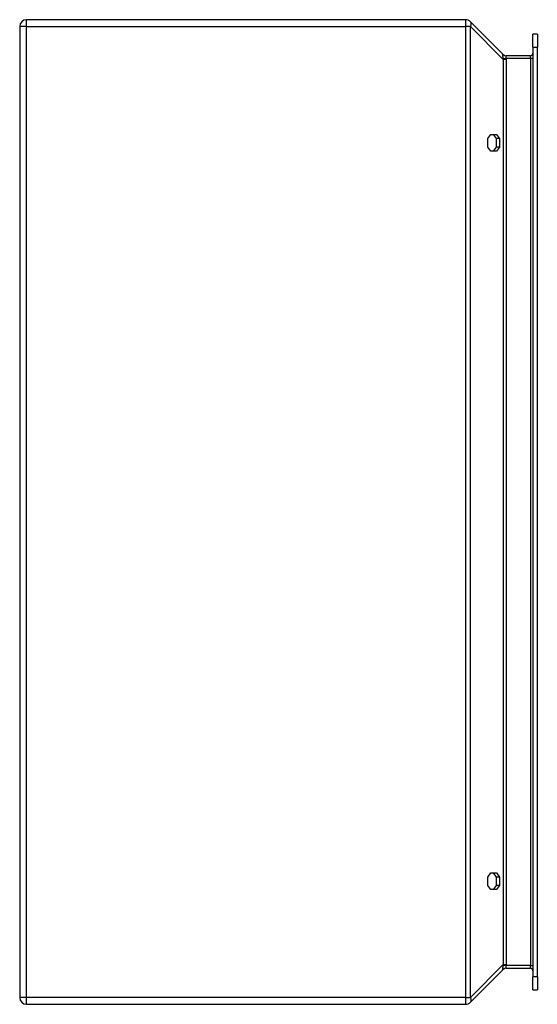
# Model space of a CAD drawing. Header units: inches. Extents: x 14.2 to 20.5, y 3.1 to 15.1.
import ezdxf

# ---------------------------------------------------------------- set-up
doc = ezdxf.new("R2010")
doc.units = ezdxf.units.IN
doc.header["$MEASUREMENT"] = 0
doc.layers.add('Visible Edges(ANSI)', color=7, linetype='Continuous', lineweight=25)
doc.layers.add('Visible Tangent Edges(ANSI)', color=7, linetype='Continuous', lineweight=25)

msp = doc.modelspace()

# ---------------------------------------------------------------- linework, layer by layer
at = {"layer": 'Visible Edges(ANSI)'}
for p, q in [((19.604, 15.134), (14.251, 15.134)), ((14.167, 15.05), (14.167, 3.218)), ((20.063, 14.709), (19.663, 15.109)), ((20.426, 14.798), (20.426, 14.956)), ((20.479, 14.956), (20.426, 14.956)), ((20.479, 14.956), (20.479, 14.798)), ((20.426, 14.798), (20.426, 3.469)), ((20.479, 3.469), (20.479, 14.798)), ((20.395, 14.694), (20.1, 14.694)), ((19.874, 13.685), (19.91, 13.735)), ((19.874, 13.582), (19.874, 13.685)), ((19.91, 13.735), (19.983, 13.735)), ((19.98, 13.685), (19.945, 13.735)), ((19.98, 13.582), (19.98, 13.685)), ((20.018, 13.685), (19.98, 13.685)), ((19.983, 13.735), (20.018, 13.685)), ((20.018, 13.685), (20.018, 13.582)), ((19.91, 13.532), (19.874, 13.582)), ((19.945, 13.532), (19.98, 13.582)), ((20.018, 13.582), (19.98, 13.582)), ((20.018, 13.582), (19.983, 13.532)), ((19.983, 13.532), (19.91, 13.532)), ((19.874, 4.685), (19.91, 4.735)), ((19.874, 4.582), (19.874, 4.685)), ((19.91, 4.735), (19.983, 4.735)), ((19.98, 4.685), (19.945, 4.735)), ((19.98, 4.582), (19.98, 4.685)), ((20.018, 4.685), (19.98, 4.685)), ((19.983, 4.735), (20.018, 4.685)), ((20.018, 4.685), (20.018, 4.582)), ((19.91, 4.532), (19.874, 4.582)), ((19.945, 4.532), (19.98, 4.582)), ((20.018, 4.582), (19.98, 4.582)), ((20.018, 4.582), (19.983, 4.532)), ((19.983, 4.532), (19.91, 4.532)), ((19.663, 3.158), (20.063, 3.558)), ((20.1, 3.574), (20.395, 3.574)), ((20.426, 3.312), (20.426, 3.469)), ((20.479, 3.469), (20.479, 3.312)), ((20.426, 3.312), (20.479, 3.312)), ((14.251, 3.134), (19.604, 3.134))]:
    msp.add_line(p, q, dxfattribs=at)
for centre, radius, start, end in [((14.251, 15.05), 0.084, 90, 180), ((19.604, 15.05), 0.084, 45, 90), ((20.101, 14.747), 0.053, 225, 270), ((20.395, 14.725), 0.031, 270, 0), ((20.101, 3.521), 0.053, 90, 135), ((20.395, 3.543), 0.031, 0, 90), ((14.251, 3.218), 0.084, 180, 270), ((19.604, 3.218), 0.084, 270, 315)]:
    msp.add_arc(centre, radius, start, end, dxfattribs=at)
at = {"layer": 'Visible Tangent Edges(ANSI)'}
for p, q in [((14.251, 15.05), (14.251, 15.134)), ((19.604, 15.134), (19.604, 15.05)), ((14.251, 15.05), (14.167, 15.05)), ((14.251, 15.05), (19.604, 15.05)), ((14.251, 3.218), (14.251, 15.05)), ((19.663, 15.05), (19.604, 15.05)), ((19.604, 15.05), (19.604, 3.218)), ((19.663, 15.05), (20.063, 14.65)), ((19.663, 3.218), (19.663, 15.05)), ((20.426, 14.798), (20.479, 14.798)), ((20.101, 14.65), (20.063, 14.65)), ((20.063, 14.65), (20.063, 3.618)), ((20.1, 14.663), (20.395, 14.663)), ((20.101, 3.618), (20.101, 14.65)), ((20.395, 14.663), (20.395, 14.694)), ((20.395, 14.663), (20.426, 14.663)), ((20.395, 14.663), (20.395, 3.605)), ((20.063, 3.618), (19.663, 3.218)), ((20.1, 3.605), (20.061, 3.608)), ((20.063, 3.618), (20.101, 3.618)), ((20.395, 3.605), (20.1, 3.605)), ((20.395, 3.605), (20.426, 3.605)), ((20.395, 3.574), (20.395, 3.605)), ((20.479, 3.469), (20.426, 3.469)), ((14.251, 3.218), (14.167, 3.218)), ((14.251, 3.134), (14.251, 3.218)), ((19.604, 3.218), (14.251, 3.218)), ((19.604, 3.218), (19.604, 3.134)), ((19.604, 3.218), (19.663, 3.218))]:
    msp.add_line(p, q, dxfattribs=at)
at = {"layer": 'Visible Tangent Edges(ANSI)', "flags": 128}
for points in [[(20.061, 14.711), (20.06, 14.712), (20.059, 14.712), (20.059, 14.712), (20.058, 14.712), (20.057, 14.711), (20.057, 14.711), (20.057, 14.71), (20.056, 14.708), (20.056, 14.707), (20.056, 14.705), (20.056, 14.703), (20.056, 14.701), (20.056, 14.698), (20.056, 14.696), (20.056, 14.693), (20.056, 14.69), (20.057, 14.686), (20.057, 14.683), (20.057, 14.679), (20.058, 14.676), (20.059, 14.672), (20.059, 14.668), (20.06, 14.664), (20.061, 14.66)], [(20.063, 14.709), (20.063, 14.71), (20.063, 14.71), (20.063, 14.71), (20.063, 14.71), (20.063, 14.71), (20.063, 14.71), (20.063, 14.71), (20.063, 14.71), (20.062, 14.71), (20.062, 14.71), (20.062, 14.71), (20.062, 14.71), (20.062, 14.71), (20.062, 14.71), (20.062, 14.711), (20.062, 14.711), (20.062, 14.711), (20.062, 14.711), (20.062, 14.711), (20.061, 14.711), (20.061, 14.711), (20.061, 14.711), (20.061, 14.711), (20.061, 14.711)], [(20.061, 14.66), (20.062, 14.66), (20.064, 14.66), (20.065, 14.66), (20.066, 14.66), (20.068, 14.66), (20.069, 14.66), (20.071, 14.66), (20.072, 14.661), (20.074, 14.661), (20.075, 14.661), (20.077, 14.661), (20.079, 14.661), (20.08, 14.661), (20.082, 14.661), (20.084, 14.662), (20.086, 14.662), (20.087, 14.662), (20.089, 14.662), (20.091, 14.662), (20.093, 14.662), (20.095, 14.662), (20.096, 14.663), (20.098, 14.663), (20.1, 14.663)], [(20.061, 14.66), (20.061, 14.659), (20.061, 14.659), (20.061, 14.658), (20.061, 14.658), (20.062, 14.658), (20.062, 14.657), (20.062, 14.657), (20.062, 14.656), (20.062, 14.656), (20.062, 14.656), (20.062, 14.655), (20.062, 14.655), (20.062, 14.654), (20.062, 14.654), (20.062, 14.654), (20.063, 14.653), (20.063, 14.653), (20.063, 14.652), (20.063, 14.652), (20.063, 14.652), (20.063, 14.651), (20.063, 14.651), (20.063, 14.65), (20.063, 14.65)], [(20.1, 14.663), (20.1, 14.665), (20.099, 14.667), (20.099, 14.669), (20.099, 14.671), (20.099, 14.673), (20.099, 14.675), (20.099, 14.677), (20.099, 14.678), (20.099, 14.68), (20.099, 14.682), (20.099, 14.683), (20.099, 14.685), (20.099, 14.686), (20.099, 14.688), (20.099, 14.689), (20.099, 14.69), (20.099, 14.691), (20.099, 14.692), (20.099, 14.692), (20.099, 14.693), (20.099, 14.693), (20.099, 14.694), (20.1, 14.694), (20.1, 14.694)], [(20.101, 14.65), (20.101, 14.651), (20.101, 14.651), (20.101, 14.652), (20.101, 14.652), (20.101, 14.653), (20.101, 14.653), (20.101, 14.654), (20.101, 14.654), (20.101, 14.655), (20.101, 14.655), (20.1, 14.656), (20.1, 14.656), (20.1, 14.657), (20.1, 14.658), (20.1, 14.658), (20.1, 14.659), (20.1, 14.659), (20.1, 14.66), (20.1, 14.66), (20.1, 14.661), (20.1, 14.661), (20.1, 14.662), (20.1, 14.662), (20.1, 14.663)], [(20.061, 3.608), (20.06, 3.604), (20.059, 3.6), (20.059, 3.596), (20.058, 3.592), (20.057, 3.588), (20.057, 3.585), (20.057, 3.581), (20.056, 3.578), (20.056, 3.575), (20.056, 3.572), (20.056, 3.57), (20.056, 3.567), (20.056, 3.565), (20.056, 3.563), (20.056, 3.561), (20.056, 3.559), (20.057, 3.558), (20.057, 3.557), (20.057, 3.556), (20.058, 3.556), (20.059, 3.556), (20.059, 3.556), (20.06, 3.556), (20.061, 3.557)], [(20.063, 3.618), (20.063, 3.617), (20.063, 3.617), (20.063, 3.616), (20.063, 3.616), (20.063, 3.616), (20.063, 3.615), (20.063, 3.615), (20.063, 3.614), (20.062, 3.614), (20.062, 3.614), (20.062, 3.613), (20.062, 3.613), (20.062, 3.612), (20.062, 3.612), (20.062, 3.612), (20.062, 3.611), (20.062, 3.611), (20.062, 3.61), (20.062, 3.61), (20.061, 3.61), (20.061, 3.609), (20.061, 3.609), (20.061, 3.608), (20.061, 3.608)], [(20.1, 3.574), (20.1, 3.574), (20.099, 3.574), (20.099, 3.574), (20.099, 3.575), (20.099, 3.575), (20.099, 3.576), (20.099, 3.577), (20.099, 3.578), (20.099, 3.579), (20.099, 3.58), (20.099, 3.581), (20.099, 3.583), (20.099, 3.584), (20.099, 3.586), (20.099, 3.588), (20.099, 3.589), (20.099, 3.591), (20.099, 3.593), (20.099, 3.595), (20.099, 3.597), (20.099, 3.599), (20.099, 3.601), (20.1, 3.603), (20.1, 3.605)], [(20.1, 3.605), (20.1, 3.605), (20.1, 3.606), (20.1, 3.606), (20.1, 3.607), (20.1, 3.607), (20.1, 3.608), (20.1, 3.609), (20.1, 3.609), (20.1, 3.61), (20.1, 3.61), (20.1, 3.611), (20.1, 3.611), (20.1, 3.612), (20.101, 3.612), (20.101, 3.613), (20.101, 3.613), (20.101, 3.614), (20.101, 3.614), (20.101, 3.615), (20.101, 3.616), (20.101, 3.616), (20.101, 3.617), (20.101, 3.617), (20.101, 3.618)], [(20.061, 3.557), (20.061, 3.557), (20.061, 3.557), (20.061, 3.557), (20.061, 3.557), (20.062, 3.557), (20.062, 3.557), (20.062, 3.557), (20.062, 3.557), (20.062, 3.557), (20.062, 3.557), (20.062, 3.557), (20.062, 3.557), (20.062, 3.557), (20.062, 3.558), (20.062, 3.558), (20.063, 3.558), (20.063, 3.558), (20.063, 3.558), (20.063, 3.558), (20.063, 3.558), (20.063, 3.558), (20.063, 3.558), (20.063, 3.558), (20.063, 3.558)]]:
    msp.add_lwpolyline(points, dxfattribs=at)
at = {"layer": 'Visible Tangent Edges(ANSI)'}
for centre, major_axis, ratio, start_param, end_param in [((19.604, 15.05), (0.0594, 0.0594), 0.57735, 5.235988, 6.283185), ((20.1, 14.747), (0, -0.053), 0.996546, 5.452613, 6.283185), ((20.1, 3.521), (0, 0.053), 0.996546, 0, 0.830573), ((19.604, 3.218), (0.0594, -0.0594), 0.57735, 0, 1.047198)]:
    msp.add_ellipse(centre, major_axis=major_axis, ratio=ratio, start_param=start_param, end_param=end_param, dxfattribs=at)

doc.saveas('drawing.dxf')
